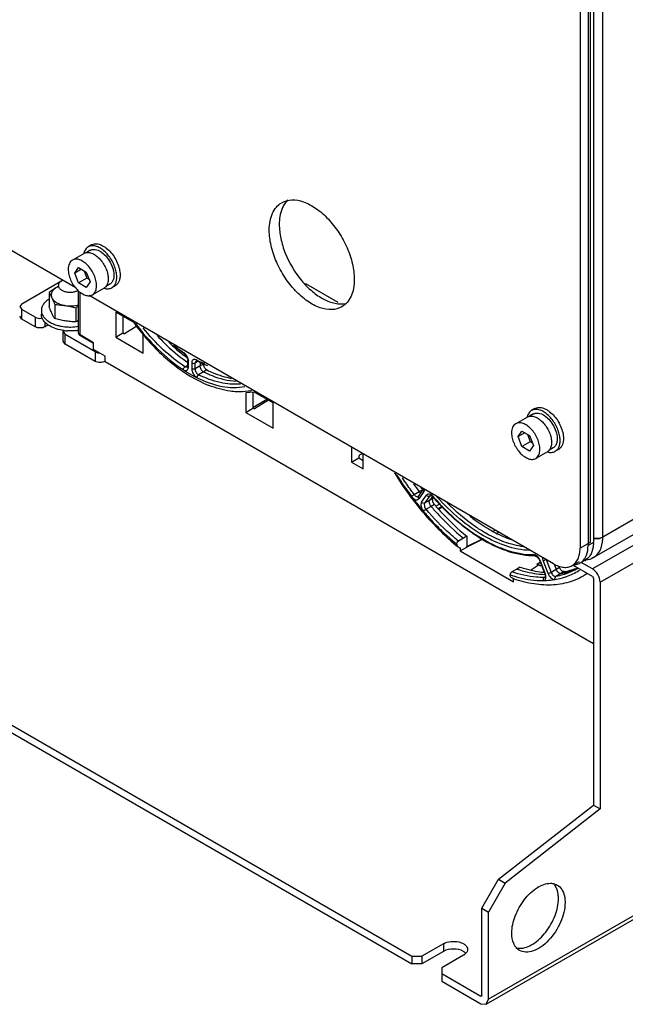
# Model space of a CAD drawing. Header units: millimetres. Extents: x 89 to 688, y 252 to 831.
# Tile 2 of 7: x 192 to 321, y 252 to 461. Entities that reach past the tile are written whole.
import ezdxf

# ---------------------------------------------------------------- set-up
doc = ezdxf.new("R2010")
doc.units = ezdxf.units.MM
doc.header["$LTSCALE"] = 70.470903
doc.layers.get('0').update_dxf_attribs({"linetype": 'CONTINUOUS'})

msp = doc.modelspace()

# ---------------------------------------------------------------- linework, layer by layer
at = {"color": 7, "linetype": 'Continuous'}
for p, q in [((656.56, 548.11), (315.87, 351.42)), ((656.56, 544.9), (313.91, 347.07)), ((656.56, 542.64), (313.68, 344.68)), ((315.31, 341.86), (656.56, 538.88)), ((313.89, 492.92), (313.89, 350.27)), ((315.87, 351.42), (315.87, 494.06)), ((311.07, 491.28), (311.07, 349.05)), ((312.76, 492.26), (312.76, 349.62)), ((313.19, 492.51), (313.19, 350.27)), ((291.14, 252.34), (687.12, 480.96)), ((687.6, 482.01), (291.62, 253.4)), ((204.09, 404.28), (114.49, 456.01)), ((205.84, 411.6), (203.37, 410.17)), ((207.17, 412.25), (206.3, 411.75)), ((207.45, 413.39), (206.74, 412.98)), ((203.86, 407.43), (204.68, 408.59)), ((205.28, 408.25), (203.86, 407.43)), ((204.68, 405.33), (203.86, 407.43)), ((204.68, 408.59), (206.31, 407.65)), ((205.83, 407.93), (206.45, 406.35)), ((206.31, 407.65), (207.13, 405.55)), ((192.62, 400.93), (201.25, 405.92)), ((206.45, 406.35), (204.68, 405.33)), ((206.31, 404.38), (204.68, 405.33)), ((207.13, 405.55), (206.31, 404.38)), ((206.92, 406.07), (206.45, 406.35)), ((252.83, 405.2), (259.7, 401.24)), ((198.42, 403.33), (198.42, 400.33)), ((204.69, 394.71), (204.69, 403.63)), ((204.98, 394.31), (204.98, 403.41)), ((210.09, 404.24), (207.62, 402.81)), ((211.32, 405.06), (210.45, 404.56)), ((212.45, 404.73), (211.74, 404.32)), ((192.62, 400.93), (192.19, 400.32)), ((305.41, 345.78), (206.9, 402.66)), ((192.19, 400.32), (192.62, 399.71)), ((195.45, 398.08), (192.62, 399.71)), ((192.62, 397.67), (192.62, 399.71)), ((196.78, 399.51), (196.78, 398.69)), ((199.61, 400.75), (199.61, 397.76)), ((204.07, 400.06), (204.07, 397.07)), ((216.54, 396.85), (212.57, 399.14)), ((212.57, 399.14), (212.57, 393.8)), ((192.62, 397.67), (192.19, 398.28)), ((195.45, 396.04), (192.62, 397.67)), ((195.45, 398.08), (195.45, 396.04)), ((197.57, 396.04), (197.57, 397.02)), ((214.05, 398.29), (214.05, 394.72)), ((198.23, 396.42), (197.57, 396.04)), ((201.38, 395.02), (201.82, 394.4)), ((201.38, 392.97), (201.38, 395.02)), ((204.98, 394.31), (204.69, 394.71)), ((212.57, 393.8), (214.05, 394.72)), ((214.05, 394.72), (214.4, 394.52)), ((217.07, 396.19), (214.4, 394.52)), ((201.82, 392.36), (201.38, 392.97)), ((208.18, 390.73), (201.82, 394.4)), ((201.82, 392.36), (201.82, 394.4)), ((207.83, 392.66), (204.98, 394.31)), ((205.08, 394.08), (204.98, 394.31)), ((207.83, 392.5), (205.08, 394.08)), ((207.83, 391.23), (207.83, 392.66)), ((212.57, 393.8), (218.35, 390.46)), ((218.35, 390.46), (218.35, 394.6)), ((208.18, 388.69), (201.82, 392.36)), ((210.3, 389.8), (207.83, 391.23)), ((208.18, 390.73), (208.18, 388.69)), ((227.01, 390.54), (227.08, 390.33)), ((210.3, 388.69), (210.3, 389.8)), ((210.3, 388.69), (313.89, 328.88)), ((227.08, 390.33), (227.09, 390.33)), ((227.84, 388.96), (227.99, 388.75)), ((227.84, 387.71), (227.84, 388.96)), ((227.99, 387.5), (227.99, 388.75)), ((229.59, 388.81), (229.38, 388.35)), ((230.01, 388.71), (229.38, 388.35)), ((229.59, 388.81), (229.59, 388.81)), ((229.79, 388.77), (229.66, 389.01)), ((229.79, 388.77), (229.79, 388.77)), ((230.45, 388.59), (230.45, 387.73)), ((227.23, 387.53), (227.84, 387.9)), ((227.23, 387.53), (227.77, 387.45)), ((227.77, 387.45), (227.78, 387.45)), ((227.78, 387.45), (227.78, 387.45)), ((227.78, 387.45), (227.78, 387.45)), ((227.84, 387.71), (227.99, 387.5)), ((228.68, 388.36), (228.68, 387.11)), ((229.38, 387.11), (229.38, 388.35)), ((230.45, 387.73), (229.38, 387.11)), ((231.21, 386.47), (230.14, 385.85)), ((231.16, 388.13), (230.45, 387.73)), ((231.91, 386.88), (231.21, 386.47)), ((241.96, 382.19), (240.14, 382.03)), ((241.63, 382.16), (241.63, 378.8)), ((245.94, 379.89), (241.96, 382.19)), ((240.14, 382.03), (240.14, 377.89)), ((241.63, 378.92), (244.62, 380.65)), ((244.98, 380.45), (241.98, 378.6)), ((240.14, 377.89), (241.63, 378.8)), ((241.63, 378.8), (241.98, 378.6)), ((245.94, 374.53), (245.94, 379.89)), ((301.49, 378.69), (300.79, 378.28)), ((240.14, 377.89), (245.94, 374.53)), ((299.89, 376.9), (297.41, 375.47)), ((301.21, 377.55), (300.35, 377.05)), ((297.91, 372.73), (298.72, 373.89)), ((298.72, 373.89), (300.36, 372.95)), ((299.32, 373.55), (297.91, 372.73)), ((298.72, 370.63), (297.91, 372.73)), ((299.88, 373.23), (300.49, 371.65)), ((300.36, 372.95), (301.17, 370.85)), ((262.58, 370.51), (262.58, 367.35)), ((300.49, 371.65), (298.72, 370.63)), ((300.36, 369.68), (298.72, 370.63)), ((301.17, 370.85), (300.36, 369.68)), ((300.97, 371.37), (300.49, 371.65)), ((305.36, 370.36), (304.5, 369.86)), ((306.49, 370.03), (305.79, 369.62)), ((262.58, 367.35), (264.11, 368.24)), ((264.11, 368.37), (264.11, 368.24)), ((264.11, 368.24), (265.08, 367.68)), ((264.9, 369.17), (264.49, 368.96)), ((265.08, 365.9), (265.08, 369.06)), ((304.14, 369.54), (301.66, 368.11)), ((262.58, 367.35), (265.08, 365.9)), ((276.78, 360.05), (277.86, 361.57)), ((276.95, 361.07), (277.66, 361.47)), ((277.88, 361.68), (277.86, 361.57)), ((104.94, 360.93), (275.36, 262.54)), ((104.94, 359.29), (275.36, 260.91)), ((275.89, 360.44), (276.95, 361.07)), ((277.91, 361.08), (276.84, 359.56)), ((277.44, 358.81), (278.51, 360.34)), ((279.16, 360.16), (278.09, 358.63)), ((279.17, 359.25), (278.09, 358.63)), ((279.28, 360.26), (279.16, 360.16)), ((279.34, 360.26), (279.16, 360.16)), ((279.73, 360.04), (279.17, 359.25)), ((279.87, 359.66), (279.17, 359.25)), ((279.28, 360.27), (279.28, 360.26)), ((279.87, 359.66), (279.97, 359.8)), ((279.88, 359.89), (279.9, 360.01)), ((279.9, 360.01), (279.95, 359.97)), ((279.9, 360.01), (279.95, 359.96)), ((279.46, 357.94), (278.38, 357.33)), ((280.16, 358.35), (279.46, 357.94)), ((281.37, 358.49), (280.47, 358.01)), ((281.9, 357.98), (280.99, 357.43)), ((281.05, 357.36), (281.97, 357.91)), ((292.6, 352.66), (293.05, 352.92)), ((286.31, 351.2), (285.24, 350.58)), ((287.02, 351.6), (286.31, 351.2)), ((287.02, 351.6), (287.02, 349.45)), ((287.02, 349.45), (290.53, 351.12)), ((290.6, 351.08), (287.02, 349.31)), ((293.86, 352.45), (293.47, 352.23)), ((285.6, 348.49), (287.02, 349.31)), ((285.6, 349.13), (285.6, 348.49)), ((287.02, 349.31), (287.02, 349.45)), ((313.19, 350.27), (311.07, 349.05)), ((313.89, 350.27), (312.76, 349.62)), ((285.6, 348.49), (296.94, 341.94)), ((303.88, 346.67), (304.94, 343.94)), ((297.64, 344.66), (296.58, 344.03)), ((298.34, 345.06), (297.64, 344.66)), ((300.57, 344.43), (302.21, 345.54)), ((301.87, 345.68), (302.62, 346.14)), ((302.19, 345.5), (301.87, 345.68)), ((302.58, 345.33), (302.21, 345.54)), ((302.5, 346.45), (302.61, 346.42)), ((303.57, 343.68), (302.5, 346.45)), ((302.58, 345.33), (302.87, 345.48)), ((302.61, 346.42), (303.68, 343.66)), ((304.28, 343.71), (303.21, 346.48)), ((306, 344.57), (304.94, 343.94)), ((305.55, 345.75), (306, 344.57)), ((306.71, 344.97), (306, 344.57)), ((309.41, 345.39), (310.93, 346.26)), ((313.68, 343.05), (309.52, 345.45)), ((311.11, 345.96), (312.24, 346.61)), ((313.68, 344.68), (311.29, 346.06)), ((296.94, 341.94), (296.94, 342.58)), ((303.44, 342.87), (303.89, 343.14)), ((303.44, 342.87), (303.62, 342.92)), ((303.56, 343.54), (303.61, 343.54)), ((303.57, 343.68), (303.68, 343.66)), ((303.57, 343.51), (303.62, 343.51)), ((303.62, 342.92), (303.62, 342.92)), ((307, 343.72), (305.93, 343.09)), ((307.7, 344.12), (307, 343.72)), ((313.89, 342.68), (313.89, 294.59)), ((315.31, 341.86), (315.31, 293.77)), ((293.74, 278.85), (313.89, 294.59)), ((313.89, 294.59), (315.31, 293.77)), ((315.31, 293.77), (295.16, 278.03)), ((290.21, 272.73), (293.74, 278.85)), ((295.16, 278.03), (291.62, 271.91)), ((293.74, 278.85), (295.16, 278.03)), ((290.21, 272.73), (291.62, 271.91)), ((290.21, 254.21), (290.21, 272.73)), ((291.62, 253.4), (291.62, 271.91)), ((282.07, 265.19), (277.48, 262.54)), ((282.07, 263.56), (277.48, 260.91)), ((282.07, 265.19), (282.07, 263.56)), ((275.36, 262.54), (277.48, 262.54)), ((275.36, 262.54), (275.36, 260.91)), ((277.48, 262.54), (277.48, 260.91)), ((286.32, 262.74), (281.72, 260.09)), ((277.48, 260.91), (275.36, 260.91)), ((281.72, 260.09), (281.72, 258.87)), ((281.72, 258.87), (289.99, 254.09)), ((281.72, 258.87), (281.72, 257.23)), ((281.72, 257.23), (289.99, 252.46)), ((290.21, 254.21), (289.99, 254.09)), ((291.14, 252.34), (291.62, 253.4)), ((289.99, 252.46), (291.14, 252.34))]:
    msp.add_line(p, q, dxfattribs=at)
for points in [[(227.09, 390.33), (227.51, 389.89), (227.81, 389.23), (227.84, 388.96)], [(229.59, 388.81), (229.61, 388.82), (229.69, 388.8), (229.79, 388.77)], [(227.84, 387.71), (227.83, 387.55), (227.79, 387.47), (227.78, 387.45)], [(279.28, 360.26), (279.33, 360.27), (279.66, 360.1), (279.88, 359.89)], [(301.57, 347.41), (301.85, 347.3), (302.32, 346.8), (302.5, 346.45)], [(303.57, 343.68), (303.66, 343.39), (303.65, 342.96), (303.62, 342.92)]]:
    msp.add_lwpolyline(points, dxfattribs=at)
for centre, radius, start, end in [((208.93, 410.85), 3.21, 166.0826, 167.4281), ((207.02, 408.22), 4.42, 54.3093, 57.0857), ((202.37, 403.64), 2.53, 116.104, 119.939), ((206.97, 392.43), 13.83, 118.4438, 120.0036), ((257.5, 426.84), 50.85, 215.8019, 216.238), ((202.61, 404.91), 8.9, 254.6785, 257.1973), ((202.85, 405.32), 10.15, 262.7082, 263.8373), ((202.87, 405.54), 10.37, 263.844, 266.6322), ((202.94, 405.1), 9.93, 275.6627, 280.2593), ((247.8, 416.84), 33.96, 232.1689, 233.4012), ((245.61, 414.39), 31.43, 235.0998, 235.5701), ((229.14, 387.95), 1.18, 63.8473, 67.3772), ((238.77, 407.58), 20.69, 243.8724, 244.4523), ((226.67, 387.5), 1.32, 354.5898, 359.978), ((237.95, 405.06), 18.22, 248.3927, 251.068), ((237.68, 405.05), 17.93, 249.2042, 249.4293), ((302.97, 376.15), 3.21, 166.0826, 167.4281), ((301.06, 373.52), 4.42, 54.3093, 57.0857), ((329.08, 400.33), 65.26, 215.1704, 216.9827), ((329.31, 400.39), 64.68, 216.4559, 216.9944), ((278.93, 362.43), 1.6, 216.9882, 220.5153), ((319.73, 394.27), 52.63, 220.7827, 220.955), ((319.33, 394.02), 52.07, 220.8575, 221.0318), ((321.41, 393.8), 57.1, 220.3144, 222.6045), ((307.31, 351.41), 8.57, 357.4439, 0.0143), ((306.59, 350.27), 7.3, 358.4021, 0.0055), ((309.26, 348.72), 3.35, 324.8774, 330.1744), ((300.34, 345.54), 2.43, 21.211, 22.9682), ((305.51, 357.4), 13.46, 288.1781, 291.1174), ((304.9, 356.73), 13.17, 291.6185, 295.127), ((309.64, 348.83), 3.25, 273.4219, 275.1593), ((304.09, 355.66), 12.66, 300.635, 301.0393), ((311.62, 351.26), 4.8, 275.6435, 277.8944), ((304.54, 357.93), 14.42, 279.8077, 283.0461), ((303.84, 355.3), 12.99, 289.6522, 302.3614), ((303.78, 355.37), 13.08, 302.3701, 303.2135), ((303.15, 275.82), 3.12, 34.5976, 39.9631), ((285.01, 261.29), 2.62, 55.5564, 59.8469), ((285.01, 265.01), 2.61, 299.9576, 304.5589)]:
    msp.add_arc(centre, radius, start, end, dxfattribs=at)
msp.add_ellipse((264.5, 368.56), major_axis=(0.286, 0.412), ratio=0.625238, start_param=0.872236, end_param=2.408126, dxfattribs=at)
for points, knots in [([(245.13, 416.51), (245.13, 417.16), (245.23, 418.39), (245.72, 420.07), (246.56, 421.44), (247.35, 422.11), (247.77, 422.35)], [0, 0, 0, 0, 0.289746, 0.549078, 0.782221, 1, 1, 1, 1]), ([(248.3, 422), (248.12, 421.72), (247.46, 420.39), (247.25, 418.88), (247.25, 417.74)], [0, 0, 0, 0, 0.2259, 1, 1, 1, 1]), ([(247.77, 422.35), (248.41, 422.72), (250.01, 423.13), (252.58, 422.61), (255.21, 421.17), (257.73, 418.94), (259.96, 416.09), (261.72, 412.85), (262.85, 409.48), (263.16, 407.19), (263.16, 406.1)], [0, 0, 0, 0, 0.086933, 0.186403, 0.303791, 0.437604, 0.582105, 0.729424, 0.871166, 1, 1, 1, 1]), ([(249.04, 422.93), (248.97, 422.86), (248.69, 422.58), (248.46, 422.26), (248.3, 422)], [0, 0, 0, 0, 0.24491, 1, 1, 1, 1]), ([(247.25, 417.74), (247.25, 416.74), (247.5, 414.65), (248.81, 410.49), (251.12, 406.6), (254.15, 403.5), (256.55, 401.84), (258.95, 400.91), (260.57, 400.85), (261.28, 400.99)], [0, 0, 0, 0, 0.124754, 0.261508, 0.545845, 0.680774, 0.802804, 0.908851, 1, 1, 1, 1]), ([(260.52, 400.26), (259.88, 399.9), (258.28, 399.49), (255.71, 400), (253.07, 401.44), (250.55, 403.67), (248.32, 406.52), (246.57, 409.77), (245.43, 413.13), (245.13, 415.42), (245.13, 416.51)], [0, 0, 0, 0, 0.086933, 0.186403, 0.303791, 0.437604, 0.582105, 0.729424, 0.871166, 1, 1, 1, 1]), ([(207.45, 413.39), (207.57, 413.46), (207.84, 413.57), (208.29, 413.64), (208.77, 413.61), (209.28, 413.47), (209.79, 413.24), (210.51, 412.81), (211.36, 412.05), (212.23, 410.94), (212.92, 409.66), (213.36, 408.35), (213.48, 407.45), (213.48, 407.02)], [0, 0, 0, 0, 0.04285, 0.087468, 0.13529, 0.187242, 0.243734, 0.30474, 0.438375, 0.582682, 0.729798, 0.871352, 1, 1, 1, 1]), ([(206.74, 412.98), (206.63, 412.92), (206.41, 412.76), (206.15, 412.44), (205.94, 412.06), (205.85, 411.77), (205.81, 411.62)], [0, 0, 0, 0, 0.231589, 0.471271, 0.725845, 1, 1, 1, 1]), ([(205.84, 411.6), (205.88, 411.62), (206.02, 411.69), (206.17, 411.74), (206.29, 411.77)], [0, 0, 0, 0, 0.247578, 1, 1, 1, 1]), ([(206.29, 411.77), (206.41, 411.79), (206.65, 411.81), (207.03, 411.77), (207.43, 411.65), (207.98, 411.41), (208.67, 410.93), (209.42, 410.17), (210.06, 409.25), (210.57, 408.24), (210.89, 407.21), (210.97, 406.51), (210.97, 406.18)], [0, 0, 0, 0, 0.044142, 0.091381, 0.142395, 0.197476, 0.319279, 0.453992, 0.596078, 0.738821, 0.87541, 1, 1, 1, 1]), ([(212.6, 407.97), (212.51, 408.37), (212.24, 409.16), (211.67, 410.28), (210.95, 411.29), (210.12, 412.15), (209.23, 412.78), (208.46, 413.11), (207.87, 413.22), (207.46, 413.22), (207.08, 413.15), (206.85, 413.04), (206.74, 412.98)], [0, 0, 0, 0, 0.142396, 0.290127, 0.436877, 0.576461, 0.703715, 0.815533, 0.865741, 0.912612, 0.956981, 1, 1, 1, 1]), ([(207.17, 412.25), (207.24, 412.29), (207.4, 412.36), (207.74, 412.45), (208.23, 412.44), (208.83, 412.27), (209.22, 412.06), (209.42, 411.93)], [0, 0, 0, 0, 0.10642, 0.215157, 0.446808, 0.707123, 1, 1, 1, 1]), ([(209.6, 411.81), (209.97, 411.54), (210.67, 410.87), (211.48, 409.66), (211.94, 408.53), (212.14, 407.61), (212.18, 407.17), (212.18, 406.96)], [0, 0, 0, 0, 0.244195, 0.506831, 0.765663, 0.887037, 1, 1, 1, 1]), ([(203.37, 410.17), (203.23, 410.09), (202.97, 409.87), (202.69, 409.41), (202.52, 408.85), (202.49, 408.44), (202.49, 408.22)], [0, 0, 0, 0, 0.217772, 0.450952, 0.710189, 1, 1, 1, 1]), ([(208.5, 404.75), (208.5, 405.12), (208.4, 405.88), (208.02, 407), (207.43, 408.08), (206.69, 409.03), (205.85, 409.78), (205.09, 410.19), (204.5, 410.35), (204.09, 410.38), (203.7, 410.33), (203.47, 410.23), (203.37, 410.17)], [0, 0, 0, 0, 0.128681, 0.270272, 0.417429, 0.561777, 0.695447, 0.812712, 0.864676, 0.91251, 0.95714, 1, 1, 1, 1]), ([(202.49, 408.22), (202.49, 407.86), (202.59, 407.1), (202.97, 405.98), (203.55, 404.89), (204.3, 403.94), (205.14, 403.2), (205.9, 402.78), (206.49, 402.63), (206.9, 402.6), (207.28, 402.65), (207.51, 402.75), (207.62, 402.81)], [0, 0, 0, 0, 0.128681, 0.270272, 0.417429, 0.561777, 0.695447, 0.812712, 0.864676, 0.91251, 0.95714, 1, 1, 1, 1]), ([(212.78, 406.61), (212.78, 406.72), (212.76, 407.18), (212.69, 407.63), (212.6, 407.97)], [0, 0, 0, 0, 0.237718, 1, 1, 1, 1]), ([(201.11, 405.83), (201, 405.77), (200.8, 405.63), (200.56, 405.38), (200.41, 405.11), (200.38, 404.91), (200.38, 404.81)], [0, 0, 0, 0, 0.28981, 0.549046, 0.782227, 1, 1, 1, 1]), ([(210.97, 406.18), (210.97, 406.02), (210.95, 405.7), (210.86, 405.25), (210.7, 404.86), (210.55, 404.64), (210.46, 404.54)], [0, 0, 0, 0, 0.281598, 0.540891, 0.779119, 1, 1, 1, 1]), ([(212.03, 405.99), (211.96, 405.79), (211.83, 405.51), (211.55, 405.22), (211.4, 405.11), (211.32, 405.06)], [0, 0, 0, 0, 0.52205, 0.76417, 1, 1, 1, 1]), ([(211.74, 404.32), (211.91, 404.42), (212.22, 404.68), (212.54, 405.21), (212.74, 405.88), (212.78, 406.36), (212.78, 406.61)], [0, 0, 0, 0, 0.217773, 0.450952, 0.710189, 1, 1, 1, 1]), ([(212.18, 406.96), (212.18, 406.87), (212.17, 406.54), (212.11, 406.22), (212.03, 405.99)], [0, 0, 0, 0, 0.266941, 1, 1, 1, 1]), ([(213.48, 407.02), (213.48, 406.77), (213.45, 406.28), (213.25, 405.62), (212.92, 405.09), (212.61, 404.83), (212.45, 404.73)], [0, 0, 0, 0, 0.289807, 0.549044, 0.782225, 1, 1, 1, 1]), ([(263.16, 406.1), (263.16, 405.46), (263.06, 404.23), (262.56, 402.54), (261.73, 401.17), (260.94, 400.51), (260.52, 400.26)], [0, 0, 0, 0, 0.289746, 0.549078, 0.782221, 1, 1, 1, 1]), ([(200.05, 404.4), (199.91, 404.33), (199.35, 403.99), (198.81, 403.62), (198.42, 403.33)], [0, 0, 0, 0, 0.24394, 1, 1, 1, 1]), ([(198.42, 403.33), (198.52, 403.15), (198.73, 402.77), (198.92, 402.38), (199.01, 402.17)], [0, 0, 0, 0, 0.476971, 1, 1, 1, 1]), ([(200.05, 404.4), (199.82, 404.27), (199.5, 404.04), (199.18, 403.67), (199.01, 403.38), (198.9, 403.08), (198.87, 402.77), (198.9, 402.46), (198.97, 402.27), (199.01, 402.17)], [0, 0, 0, 0, 0.292781, 0.42391, 0.546036, 0.661367, 0.773015, 0.884674, 1, 1, 1, 1]), ([(200.37, 404.57), (200.34, 404.56), (200.23, 404.51), (200.13, 404.45), (200.05, 404.4)], [0, 0, 0, 0, 0.254892, 1, 1, 1, 1]), ([(200.38, 404.81), (200.38, 404.74), (200.4, 404.6), (200.48, 404.39), (200.61, 404.2), (200.85, 403.95), (201.27, 403.68), (201.88, 403.47), (202.56, 403.36), (203.27, 403.37), (203.94, 403.49), (204.36, 403.64), (204.55, 403.74)], [0, 0, 0, 0, 0.042826, 0.087347, 0.134953, 0.186557, 0.302796, 0.435333, 0.578903, 0.726099, 0.868882, 1, 1, 1, 1]), ([(207.62, 402.81), (207.76, 402.89), (208.02, 403.11), (208.3, 403.57), (208.47, 404.13), (208.5, 404.54), (208.5, 404.75)], [0, 0, 0, 0, 0.217772, 0.450952, 0.710189, 1, 1, 1, 1]), ([(210.46, 404.54), (210.44, 404.51), (210.33, 404.39), (210.2, 404.3), (210.09, 404.24)], [0, 0, 0, 0, 0.254367, 1, 1, 1, 1]), ([(210.1, 404.2), (210.25, 404.15), (210.54, 404.09), (210.98, 404.08), (211.38, 404.15), (211.63, 404.26), (211.74, 404.32)], [0, 0, 0, 0, 0.274168, 0.528734, 0.768416, 1, 1, 1, 1]), ([(198.41, 401.9), (198.16, 401.75), (197.72, 401.42), (197.19, 400.83), (196.91, 400.28), (196.8, 399.84), (196.78, 399.62), (196.78, 399.51)], [0, 0, 0, 0, 0.28745, 0.545749, 0.779641, 0.890758, 1, 1, 1, 1]), ([(199.01, 402.17), (199.06, 402.06), (199.28, 401.59), (199.47, 401.12), (199.61, 400.75)], [0, 0, 0, 0, 0.236004, 1, 1, 1, 1]), ([(199.01, 402.17), (199.11, 401.97), (199.33, 401.67), (199.71, 401.35), (199.93, 401.21), (200.05, 401.14)], [0, 0, 0, 0, 0.46233, 0.721431, 1, 1, 1, 1]), ([(200.05, 401.14), (200.31, 400.99), (200.9, 400.74), (201.52, 400.59), (201.84, 400.54)], [0, 0, 0, 0, 0.477386, 1, 1, 1, 1]), ([(196.78, 399.51), (196.78, 399.39), (196.8, 399.16), (196.92, 398.69), (197.23, 398.11), (197.81, 397.5), (198.3, 397.17), (198.56, 397.02)], [0, 0, 0, 0, 0.108162, 0.218363, 0.451364, 0.710411, 1, 1, 1, 1]), ([(199.01, 398.91), (198.96, 399.02), (198.75, 399.49), (198.56, 399.96), (198.42, 400.33)], [0, 0, 0, 0, 0.236004, 1, 1, 1, 1]), ([(199.61, 397.76), (199.51, 397.93), (199.3, 398.31), (199.11, 398.7), (199.01, 398.91)], [0, 0, 0, 0, 0.476971, 1, 1, 1, 1]), ([(199.61, 400.75), (199.98, 400.74), (200.73, 400.69), (201.47, 400.6), (201.84, 400.54)], [0, 0, 0, 0, 0.497474, 1, 1, 1, 1]), ([(201.84, 400.54), (202.32, 400.47), (203.29, 400.42), (204.25, 400.58), (204.71, 400.72)], [0, 0, 0, 0, 0.506554, 1, 1, 1, 1]), ([(201.84, 400.54), (202.22, 400.48), (202.97, 400.34), (203.7, 400.16), (204.07, 400.06)], [0, 0, 0, 0, 0.498247, 1, 1, 1, 1]), ([(204.07, 400.06), (204.12, 400.1), (204.33, 400.25), (204.53, 400.39), (204.69, 400.5)], [0, 0, 0, 0, 0.251709, 1, 1, 1, 1]), ([(195.45, 398.08), (195.56, 398.02), (196.05, 397.81), (196.61, 397.79), (197.01, 397.87)], [0, 0, 0, 0, 0.230016, 1, 1, 1, 1]), ([(198.56, 396.2), (198.3, 396.35), (197.81, 396.69), (197.23, 397.3), (196.92, 397.87), (196.8, 398.34), (196.78, 398.57), (196.78, 398.69)], [0, 0, 0, 0, 0.289588, 0.548635, 0.781636, 0.891838, 1, 1, 1, 1]), ([(198.56, 397.02), (198.82, 396.87), (199.37, 396.6), (199.96, 396.41), (200.26, 396.32)], [0, 0, 0, 0, 0.482789, 1, 1, 1, 1]), ([(201.84, 397.28), (201.47, 397.33), (200.72, 397.47), (199.98, 397.66), (199.61, 397.76)], [0, 0, 0, 0, 0.498247, 1, 1, 1, 1]), ([(204.07, 397.07), (203.7, 397.08), (202.96, 397.13), (202.21, 397.22), (201.84, 397.28)], [0, 0, 0, 0, 0.497474, 1, 1, 1, 1]), ([(204.69, 397.34), (204.64, 397.32), (204.43, 397.22), (204.23, 397.13), (204.07, 397.07)], [0, 0, 0, 0, 0.252249, 1, 1, 1, 1]), ([(216.49, 396.78), (216.63, 396.58), (217.21, 395.8), (217.82, 395.03), (218.28, 394.47)], [0, 0, 0, 0, 0.251271, 1, 1, 1, 1]), ([(216.7, 396.82), (218.16, 394.84), (221.27, 391.23), (224.95, 388.18), (226.85, 386.94)], [0, 0, 0, 0, 0.519874, 1, 1, 1, 1]), ([(197.57, 396.04), (197.26, 395.85), (196.51, 395.71), (195.77, 395.85), (195.45, 396.04)], [0, 0, 0, 0, 0.499999, 1, 1, 1, 1]), ([(201.56, 395.25), (201.01, 395.32), (199.98, 395.54), (199, 395.95), (198.56, 396.2)], [0, 0, 0, 0, 0.523504, 1, 1, 1, 1]), ([(200.64, 396.23), (200.79, 396.2), (201.39, 396.07), (202.01, 396.01), (202.47, 395.99)], [0, 0, 0, 0, 0.245393, 1, 1, 1, 1]), ([(203.92, 395.22), (203.78, 395.21), (203.23, 395.16), (202.67, 395.16), (202.26, 395.19)], [0, 0, 0, 0, 0.249119, 1, 1, 1, 1]), ([(202.47, 395.99), (202.66, 395.98), (203.41, 395.98), (204.16, 396.05), (204.7, 396.15)], [0, 0, 0, 0, 0.252224, 1, 1, 1, 1]), ([(205.08, 394.08), (204.97, 394.14), (204.77, 394.32), (204.69, 394.58), (204.69, 394.71)], [0, 0, 0, 0, 0.500086, 1, 1, 1, 1]), ([(227.23, 387.53), (225.6, 388.61), (222.43, 391.16), (219.68, 394.16), (218.37, 395.8)], [0, 0, 0, 0, 0.481664, 1, 1, 1, 1]), ([(218.28, 394.47), (220.27, 392.07), (224.51, 387.82), (229.68, 384.67), (232.33, 383.61)], [0, 0, 0, 0, 0.522453, 1, 1, 1, 1]), ([(221.36, 394.18), (221.85, 393.64), (223.78, 391.62), (225.93, 389.8), (227.62, 388.61)], [0, 0, 0, 0, 0.260036, 1, 1, 1, 1]), ([(223.83, 392.76), (224.08, 392.51), (225.09, 391.55), (226.15, 390.65), (226.97, 390.02)], [0, 0, 0, 0, 0.255147, 1, 1, 1, 1]), ([(208.18, 390.73), (208.24, 390.69), (208.52, 390.56), (208.82, 390.5), (209.06, 390.48)], [0, 0, 0, 0, 0.229756, 1, 1, 1, 1]), ([(227.08, 390.33), (226.89, 390.46), (226.1, 391), (225.34, 391.57), (224.79, 392.03)], [0, 0, 0, 0, 0.244866, 1, 1, 1, 1]), ([(225.29, 391.78), (225.43, 391.67), (225.99, 391.24), (226.57, 390.83), (227.01, 390.54)], [0, 0, 0, 0, 0.254101, 1, 1, 1, 1]), ([(210.3, 388.69), (209.99, 388.51), (209.24, 388.36), (208.5, 388.51), (208.18, 388.69)], [0, 0, 0, 0, 0.499999, 1, 1, 1, 1]), ([(227.97, 388.96), (227.94, 389.24), (227.74, 389.79), (227.38, 390.25), (227.16, 390.43)], [0, 0, 0, 0, 0.497333, 1, 1, 1, 1]), ([(229.59, 389.04), (229.48, 389.09), (229.25, 389.15), (228.78, 388.99), (228.68, 388.59), (228.68, 388.36)], [0, 0, 0, 0, 0.265059, 0.490892, 1, 1, 1, 1]), ([(231.25, 388.12), (231.13, 388.17), (230.63, 388.37), (230.15, 388.59), (229.79, 388.77)], [0, 0, 0, 0, 0.246259, 1, 1, 1, 1]), ([(229.85, 388.92), (229.97, 388.86), (230.45, 388.64), (230.94, 388.43), (231.31, 388.29)], [0, 0, 0, 0, 0.254226, 1, 1, 1, 1]), ([(227.23, 387.53), (227.12, 387.47), (226.96, 387.29), (226.86, 387.06), (226.85, 386.94)], [0, 0, 0, 0, 0.504536, 1, 1, 1, 1]), ([(227, 386.86), (227.11, 386.8), (227.33, 386.72), (227.68, 386.78), (227.92, 387.03), (227.97, 387.26), (227.98, 387.38)], [0, 0, 0, 0, 0.274928, 0.504617, 0.731309, 1, 1, 1, 1]), ([(227, 386.86), (227.22, 386.71), (228.09, 386.16), (228.99, 385.66), (229.67, 385.31)], [0, 0, 0, 0, 0.256019, 1, 1, 1, 1]), ([(228.68, 388.36), (228.78, 388.3), (229.03, 388.25), (229.28, 388.3), (229.38, 388.35)], [0, 0, 0, 0, 0.499434, 1, 1, 1, 1]), ([(228.68, 387.11), (228.68, 386.76), (228.91, 386.06), (229.38, 385.51), (229.67, 385.31)], [0, 0, 0, 0, 0.495974, 1, 1, 1, 1]), ([(229.38, 387.11), (229.28, 387.05), (229.03, 387), (228.78, 387.05), (228.68, 387.11)], [0, 0, 0, 0, 0.500575, 1, 1, 1, 1]), ([(229.38, 387.11), (229.38, 386.85), (229.56, 386.36), (229.92, 385.96), (230.14, 385.85)], [0, 0, 0, 0, 0.504774, 1, 1, 1, 1]), ([(231.21, 386.47), (230.99, 386.58), (230.63, 386.97), (230.45, 387.47), (230.45, 387.73)], [0, 0, 0, 0, 0.495175, 1, 1, 1, 1]), ([(231.91, 386.88), (231.69, 386.99), (231.33, 387.38), (231.16, 387.88), (231.16, 388.13)], [0, 0, 0, 0, 0.495145, 1, 1, 1, 1]), ([(231.21, 386.47), (231.79, 386.19), (233.99, 385.2), (236.38, 384.59), (238.14, 384.49)], [0, 0, 0, 0, 0.269581, 1, 1, 1, 1]), ([(231.91, 386.88), (232.34, 386.66), (234, 385.9), (235.76, 385.35), (237.08, 385.1)], [0, 0, 0, 0, 0.264031, 1, 1, 1, 1]), ([(229.81, 385.23), (229.81, 385.29), (229.84, 385.53), (229.98, 385.76), (230.14, 385.85)], [0, 0, 0, 0, 0.23571, 1, 1, 1, 1]), ([(229.81, 385.23), (231.49, 384.39), (234.8, 383.16), (238.38, 383.07), (239.97, 383.38)], [0, 0, 0, 0, 0.536622, 1, 1, 1, 1]), ([(239, 383.89), (237.58, 383.76), (234.48, 384.04), (231.6, 385.13), (230.14, 385.85)], [0, 0, 0, 0, 0.467688, 1, 1, 1, 1]), ([(238.28, 382.24), (237.8, 382.26), (235.76, 382.45), (233.77, 383.02), (232.33, 383.61)], [0, 0, 0, 0, 0.235489, 1, 1, 1, 1]), ([(241.39, 382.49), (241.14, 382.43), (240.11, 382.25), (239.07, 382.21), (238.28, 382.24)], [0, 0, 0, 0, 0.243677, 1, 1, 1, 1]), ([(300.79, 378.28), (300.67, 378.22), (300.46, 378.06), (300.19, 377.74), (299.99, 377.36), (299.89, 377.07), (299.86, 376.92)], [0, 0, 0, 0, 0.231589, 0.471271, 0.725845, 1, 1, 1, 1]), ([(306.65, 373.27), (306.55, 373.67), (306.29, 374.46), (305.72, 375.58), (304.99, 376.59), (304.16, 377.45), (303.28, 378.08), (302.51, 378.41), (301.91, 378.52), (301.51, 378.52), (301.13, 378.45), (300.89, 378.34), (300.79, 378.28)], [0, 0, 0, 0, 0.142396, 0.290127, 0.436877, 0.576461, 0.703715, 0.815533, 0.865741, 0.912612, 0.956981, 1, 1, 1, 1]), ([(301.49, 378.69), (301.62, 378.76), (301.89, 378.87), (302.34, 378.94), (302.82, 378.91), (303.32, 378.77), (303.84, 378.54), (304.55, 378.11), (305.4, 377.35), (306.28, 376.24), (306.96, 374.96), (307.41, 373.65), (307.53, 372.75), (307.53, 372.32)], [0, 0, 0, 0, 0.04285, 0.087468, 0.13529, 0.187242, 0.243734, 0.30474, 0.438375, 0.582682, 0.729798, 0.871352, 1, 1, 1, 1]), ([(299.89, 376.9), (299.92, 376.92), (300.07, 376.99), (300.22, 377.04), (300.34, 377.07)], [0, 0, 0, 0, 0.247578, 1, 1, 1, 1]), ([(300.34, 377.07), (300.45, 377.09), (300.7, 377.11), (301.08, 377.07), (301.47, 376.95), (302.03, 376.71), (302.72, 376.23), (303.46, 375.47), (304.11, 374.55), (304.61, 373.54), (304.93, 372.51), (305.02, 371.81), (305.02, 371.48)], [0, 0, 0, 0, 0.044142, 0.091381, 0.142395, 0.197476, 0.319279, 0.453992, 0.596078, 0.738821, 0.87541, 1, 1, 1, 1]), ([(301.21, 377.55), (301.29, 377.59), (301.44, 377.66), (301.79, 377.75), (302.27, 377.74), (302.88, 377.57), (303.27, 377.36), (303.46, 377.23)], [0, 0, 0, 0, 0.10642, 0.215157, 0.446808, 0.707123, 1, 1, 1, 1]), ([(303.64, 377.11), (304.02, 376.84), (304.71, 376.17), (305.52, 374.96), (305.99, 373.83), (306.19, 372.91), (306.22, 372.47), (306.22, 372.26)], [0, 0, 0, 0, 0.244195, 0.506831, 0.765663, 0.887037, 1, 1, 1, 1]), ([(297.41, 375.47), (297.27, 375.39), (297.01, 375.17), (296.73, 374.71), (296.57, 374.15), (296.53, 373.74), (296.53, 373.52)], [0, 0, 0, 0, 0.217772, 0.450952, 0.710189, 1, 1, 1, 1]), ([(302.55, 370.05), (302.55, 370.42), (302.44, 371.18), (302.06, 372.3), (301.48, 373.38), (300.74, 374.33), (299.9, 375.08), (299.14, 375.49), (298.54, 375.65), (298.13, 375.68), (297.75, 375.63), (297.52, 375.53), (297.41, 375.47)], [0, 0, 0, 0, 0.128681, 0.270272, 0.417429, 0.561777, 0.695447, 0.812712, 0.864676, 0.91251, 0.95714, 1, 1, 1, 1]), ([(296.53, 373.52), (296.53, 373.16), (296.64, 372.4), (297.02, 371.28), (297.6, 370.19), (298.34, 369.24), (299.18, 368.5), (299.94, 368.08), (300.54, 367.93), (300.95, 367.9), (301.33, 367.95), (301.56, 368.05), (301.66, 368.11)], [0, 0, 0, 0, 0.128681, 0.270272, 0.417429, 0.561777, 0.695447, 0.812712, 0.864676, 0.91251, 0.95714, 1, 1, 1, 1]), ([(305.79, 369.62), (305.95, 369.72), (306.26, 369.98), (306.59, 370.51), (306.78, 371.18), (306.82, 371.66), (306.82, 371.91)], [0, 0, 0, 0, 0.217773, 0.450952, 0.710189, 1, 1, 1, 1]), ([(306.22, 372.26), (306.22, 372.17), (306.21, 371.84), (306.15, 371.52), (306.08, 371.29)], [0, 0, 0, 0, 0.266941, 1, 1, 1, 1]), ([(307.53, 372.32), (307.53, 372.07), (307.49, 371.58), (307.3, 370.92), (306.97, 370.39), (306.66, 370.13), (306.49, 370.03)], [0, 0, 0, 0, 0.289807, 0.549044, 0.782225, 1, 1, 1, 1]), ([(306.82, 371.91), (306.82, 372.02), (306.81, 372.48), (306.73, 372.93), (306.65, 373.27)], [0, 0, 0, 0, 0.237718, 1, 1, 1, 1]), ([(301.66, 368.11), (301.8, 368.19), (302.07, 368.41), (302.35, 368.87), (302.51, 369.43), (302.55, 369.84), (302.55, 370.05)], [0, 0, 0, 0, 0.217772, 0.450952, 0.710189, 1, 1, 1, 1]), ([(304.51, 369.84), (304.48, 369.81), (304.37, 369.69), (304.24, 369.6), (304.14, 369.54)], [0, 0, 0, 0, 0.254367, 1, 1, 1, 1]), ([(304.15, 369.5), (304.29, 369.45), (304.59, 369.39), (305.02, 369.38), (305.43, 369.45), (305.67, 369.56), (305.79, 369.62)], [0, 0, 0, 0, 0.274168, 0.528734, 0.768416, 1, 1, 1, 1]), ([(305.02, 371.48), (305.02, 371.32), (305, 371), (304.91, 370.55), (304.75, 370.16), (304.59, 369.94), (304.51, 369.84)], [0, 0, 0, 0, 0.281598, 0.540891, 0.779119, 1, 1, 1, 1]), ([(306.08, 371.29), (306.01, 371.09), (305.87, 370.81), (305.6, 370.52), (305.44, 370.41), (305.36, 370.36)], [0, 0, 0, 0, 0.52205, 0.76417, 1, 1, 1, 1]), ([(271.68, 365.03), (273.54, 362), (277.63, 356.38), (282.58, 351.48), (285.2, 349.35)], [0, 0, 0, 0, 0.512723, 1, 1, 1, 1]), ([(272.09, 364.72), (272.34, 364.31), (273.38, 362.71), (274.48, 361.14), (275.34, 360.01)], [0, 0, 0, 0, 0.25131, 1, 1, 1, 1]), ([(275.89, 360.44), (275.67, 360.73), (274.81, 361.89), (273.99, 363.08), (273.39, 363.99)], [0, 0, 0, 0, 0.248729, 1, 1, 1, 1]), ([(277.91, 361.08), (277.93, 361.11), (278.02, 361.26), (278.05, 361.44), (278.05, 361.58)], [0, 0, 0, 0, 0.225555, 1, 1, 1, 1]), ([(275.89, 360.44), (275.78, 360.38), (275.59, 360.24), (275.41, 360.09), (275.34, 360.01)], [0, 0, 0, 0, 0.531822, 1, 1, 1, 1]), ([(275.47, 359.85), (275.58, 359.73), (275.81, 359.52), (276.2, 359.32), (276.59, 359.32), (276.78, 359.47), (276.84, 359.56)], [0, 0, 0, 0, 0.315813, 0.582247, 0.79871, 1, 1, 1, 1]), ([(275.47, 359.85), (275.65, 359.61), (276.39, 358.65), (277.16, 357.7), (277.75, 357.01)], [0, 0, 0, 0, 0.251511, 1, 1, 1, 1]), ([(275.89, 360.44), (275.95, 360.35), (276.09, 360.2), (276.33, 360.04), (276.56, 359.97), (276.72, 360), (276.77, 360.04)], [0, 0, 0, 0, 0.308563, 0.581285, 0.807289, 1, 1, 1, 1]), ([(276.78, 360.05), (276.74, 359.98), (276.7, 359.79), (276.78, 359.63), (276.84, 359.56)], [0, 0, 0, 0, 0.479619, 1, 1, 1, 1]), ([(276.95, 361.07), (276.97, 361.03), (277.08, 360.91), (277.2, 360.8), (277.31, 360.73)], [0, 0, 0, 0, 0.264008, 1, 1, 1, 1]), ([(279.39, 360.44), (279.23, 360.52), (278.98, 360.61), (278.66, 360.51), (278.55, 360.4), (278.51, 360.34)], [0, 0, 0, 0, 0.540781, 0.769961, 1, 1, 1, 1]), ([(278.51, 360.34), (278.59, 360.24), (278.8, 360.09), (279.07, 360.1), (279.16, 360.16)], [0, 0, 0, 0, 0.528152, 1, 1, 1, 1]), ([(279.46, 357.94), (279.29, 358.14), (279.06, 358.55), (279.05, 359.08), (279.17, 359.25)], [0, 0, 0, 0, 0.564302, 1, 1, 1, 1]), ([(279.9, 360.01), (279.86, 360.06), (279.71, 360.22), (279.53, 360.36), (279.39, 360.44)], [0, 0, 0, 0, 0.266694, 1, 1, 1, 1]), ([(280.16, 358.35), (279.99, 358.55), (279.76, 358.96), (279.75, 359.49), (279.87, 359.66)], [0, 0, 0, 0, 0.565124, 1, 1, 1, 1]), ([(301.57, 347.41), (297.8, 347.4), (292.93, 349.18), (287.88, 352.44), (284.15, 355.35), (281.59, 357.92), (279.98, 359.77)], [0, 0, 0, 0, 0.444387, 0.574319, 0.710808, 1, 1, 1, 1]), ([(280.05, 359.84), (281.64, 358.02), (284.94, 354.72), (291.67, 349.85), (297.53, 347.69), (301.21, 347.71)], [0, 0, 0, 0, 0.29066, 0.557599, 1, 1, 1, 1]), ([(300.43, 348.6), (296.98, 348.7), (291.55, 350.76), (285.27, 355.28), (282.18, 358.32), (280.69, 360)], [0, 0, 0, 0, 0.444941, 0.711036, 1, 1, 1, 1]), ([(277.44, 358.81), (277.28, 358.59), (277.26, 357.88), (277.54, 357.3), (277.75, 357.01)], [0, 0, 0, 0, 0.432533, 1, 1, 1, 1]), ([(278.09, 358.63), (277.99, 358.58), (277.73, 358.57), (277.52, 358.71), (277.44, 358.81)], [0, 0, 0, 0, 0.471856, 1, 1, 1, 1]), ([(277.87, 356.86), (277.93, 356.95), (278.09, 357.12), (278.28, 357.27), (278.38, 357.33)], [0, 0, 0, 0, 0.472131, 1, 1, 1, 1]), ([(278.09, 358.63), (277.98, 358.47), (277.98, 358.09), (278.15, 357.66), (278.3, 357.43), (278.38, 357.33)], [0, 0, 0, 0, 0.433536, 0.712942, 1, 1, 1, 1]), ([(285.24, 350.58), (284.64, 351.08), (282.2, 353.17), (279.97, 355.49), (278.38, 357.33)], [0, 0, 0, 0, 0.242473, 1, 1, 1, 1]), ([(279.46, 357.94), (280, 357.32), (282.13, 354.93), (284.47, 352.71), (286.31, 351.2)], [0, 0, 0, 0, 0.257136, 1, 1, 1, 1]), ([(280.16, 358.35), (280.7, 357.72), (282.84, 355.33), (285.18, 353.11), (287.02, 351.6)], [0, 0, 0, 0, 0.257149, 1, 1, 1, 1]), ([(290.91, 352.34), (290.2, 352.75), (287.27, 354.6), (284.63, 356.89), (282.78, 358.78)], [0, 0, 0, 0, 0.236172, 1, 1, 1, 1]), ([(279.38, 355.15), (279.66, 354.85), (280.73, 353.71), (281.86, 352.61), (282.73, 351.81)], [0, 0, 0, 0, 0.253658, 1, 1, 1, 1]), ([(287.52, 356.05), (287.88, 355.75), (289.31, 354.64), (290.81, 353.64), (291.97, 352.97)], [0, 0, 0, 0, 0.258269, 1, 1, 1, 1]), ([(291.97, 352.97), (292.34, 352.75), (293.78, 351.97), (295.28, 351.3), (296.43, 350.91)], [0, 0, 0, 0, 0.260056, 1, 1, 1, 1]), ([(282.73, 351.81), (282.91, 351.65), (283.61, 351.02), (284.33, 350.41), (284.88, 349.97)], [0, 0, 0, 0, 0.252853, 1, 1, 1, 1]), ([(299.04, 349.39), (298.38, 349.48), (295.53, 350.04), (292.84, 351.23), (290.91, 352.34)], [0, 0, 0, 0, 0.231362, 1, 1, 1, 1]), ([(313.91, 347.07), (314.5, 347.41), (315.55, 348.66), (315.83, 350.2), (315.87, 351.03)], [0, 0, 0, 0, 0.453425, 1, 1, 1, 1]), ([(315.87, 351.42), (315.83, 351.39), (315.66, 351.3), (315.48, 351.24), (315.34, 351.2)], [0, 0, 0, 0, 0.236322, 1, 1, 1, 1]), ([(284.88, 349.97), (284.88, 350.09), (284.97, 350.33), (285.13, 350.52), (285.24, 350.58)], [0, 0, 0, 0, 0.498223, 1, 1, 1, 1]), ([(284.88, 349.97), (284.88, 349.84), (284.95, 349.6), (285.12, 349.42), (285.2, 349.35)], [0, 0, 0, 0, 0.538512, 1, 1, 1, 1]), ([(309.41, 345.39), (309.67, 345.54), (310.17, 345.95), (310.69, 346.81), (311, 347.87), (311.07, 348.64), (311.07, 349.05)], [0, 0, 0, 0, 0.217783, 0.45091, 0.710297, 1, 1, 1, 1]), ([(312.17, 347.05), (312.27, 347.23), (312.64, 348.03), (312.76, 348.94), (312.76, 349.62)], [0, 0, 0, 0, 0.22692, 1, 1, 1, 1]), ([(313.89, 350.07), (313.88, 349.81), (313.81, 348.9), (313.52, 347.98), (313.13, 347.44)], [0, 0, 0, 0, 0.278011, 1, 1, 1, 1]), ([(301.21, 347.71), (301.24, 347.63), (301.33, 347.48), (301.49, 347.41), (301.57, 347.41)], [0, 0, 0, 0, 0.519099, 1, 1, 1, 1]), ([(301.62, 347.6), (301.59, 347.62), (301.46, 347.68), (301.32, 347.71), (301.21, 347.71)], [0, 0, 0, 0, 0.272707, 1, 1, 1, 1]), ([(302.58, 346.49), (302.54, 346.59), (302.36, 346.96), (302.08, 347.29), (301.84, 347.47)], [0, 0, 0, 0, 0.258986, 1, 1, 1, 1]), ([(303.07, 347.14), (303.07, 347.08), (303.08, 346.86), (303.14, 346.64), (303.21, 346.48)], [0, 0, 0, 0, 0.233823, 1, 1, 1, 1]), ([(303.21, 346.48), (303.31, 346.48), (303.53, 346.55), (303.74, 346.63), (303.84, 346.69)], [0, 0, 0, 0, 0.460993, 1, 1, 1, 1]), ([(313.13, 347.44), (313.07, 347.36), (312.82, 347.03), (312.5, 346.76), (312.24, 346.61)], [0, 0, 0, 0, 0.257685, 1, 1, 1, 1]), ([(297.64, 344.66), (298.14, 344.49), (300.07, 343.91), (302.09, 343.57), (303.57, 343.51)], [0, 0, 0, 0, 0.26262, 1, 1, 1, 1]), ([(298.34, 345.06), (298.77, 344.92), (300.44, 344.41), (302.17, 344.07), (303.46, 343.96)], [0, 0, 0, 0, 0.260794, 1, 1, 1, 1]), ([(305.41, 345.78), (305.76, 345.58), (306.46, 345.25), (307.53, 344.99), (308.54, 345.01), (309.14, 345.23), (309.41, 345.39)], [0, 0, 0, 0, 0.289702, 0.549088, 0.782216, 1, 1, 1, 1]), ([(307, 343.72), (306.81, 343.68), (306.47, 343.86), (306.18, 344.21), (306.05, 344.45), (306, 344.57)], [0, 0, 0, 0, 0.427779, 0.708217, 1, 1, 1, 1]), ([(307.7, 344.12), (307.51, 344.08), (307.05, 344.34), (306.8, 344.73), (306.71, 344.97)], [0, 0, 0, 0, 0.428701, 1, 1, 1, 1]), ([(307.7, 344.12), (307.88, 344.15), (308.55, 344.28), (309.22, 344.45), (309.7, 344.61)], [0, 0, 0, 0, 0.252619, 1, 1, 1, 1]), ([(310.54, 344.76), (309.92, 344.4), (309.05, 343.98), (308.15, 343.66), (307.92, 343.58)], [0, 0, 0, 0, 0.748195, 1, 1, 1, 1]), ([(309.94, 345.6), (310.04, 345.61), (310.45, 345.66), (310.84, 345.81), (311.11, 345.96)], [0, 0, 0, 0, 0.257684, 1, 1, 1, 1]), ([(315.31, 341.86), (315.31, 342.42), (314.93, 343.52), (314.16, 344.4), (313.68, 344.68)], [0, 0, 0, 0, 0.500001, 1, 1, 1, 1]), ([(296.58, 344.03), (296.48, 343.97), (296.31, 343.77), (296.23, 343.53), (296.23, 343.41)], [0, 0, 0, 0, 0.500632, 1, 1, 1, 1]), ([(296.94, 342.58), (296.77, 342.65), (296.52, 342.78), (296.28, 343.09), (296.23, 343.3), (296.23, 343.41)], [0, 0, 0, 0, 0.464629, 0.710609, 1, 1, 1, 1]), ([(296.23, 343.41), (296.83, 343.21), (299.1, 342.51), (301.5, 342.17), (303.24, 342.21)], [0, 0, 0, 0, 0.265771, 1, 1, 1, 1]), ([(303.44, 342.87), (302.89, 342.86), (300.56, 342.95), (298.26, 343.47), (296.58, 344.03)], [0, 0, 0, 0, 0.236809, 1, 1, 1, 1]), ([(312.52, 343.65), (311.49, 342.96), (309.19, 341.85), (305.33, 341.13), (301.15, 341.36), (298.35, 342.09), (296.94, 342.58)], [0, 0, 0, 0, 0.229297, 0.466848, 0.721777, 1, 1, 1, 1]), ([(303.44, 342.87), (303.34, 342.81), (303.19, 342.59), (303.2, 342.33), (303.24, 342.21)], [0, 0, 0, 0, 0.473581, 1, 1, 1, 1]), ([(303.37, 342.22), (303.47, 342.25), (303.68, 342.37), (303.77, 342.6), (303.8, 342.72)], [0, 0, 0, 0, 0.469676, 1, 1, 1, 1]), ([(303.82, 342.9), (303.83, 342.96), (303.82, 343.22), (303.75, 343.47), (303.68, 343.66)], [0, 0, 0, 0, 0.230079, 1, 1, 1, 1]), ([(304.94, 343.94), (304.83, 343.88), (304.61, 343.79), (304.39, 343.72), (304.28, 343.71)], [0, 0, 0, 0, 0.531023, 1, 1, 1, 1]), ([(304.28, 343.71), (304.41, 343.38), (304.76, 342.82), (305.36, 342.44), (305.65, 342.43)], [0, 0, 0, 0, 0.55839, 1, 1, 1, 1]), ([(304.94, 343.94), (304.98, 343.82), (305.11, 343.58), (305.4, 343.24), (305.74, 343.06), (305.93, 343.09)], [0, 0, 0, 0, 0.292049, 0.572528, 1, 1, 1, 1]), ([(305.77, 342.44), (305.72, 342.55), (305.7, 342.81), (305.84, 343.03), (305.93, 343.09)], [0, 0, 0, 0, 0.530399, 1, 1, 1, 1]), ([(305.77, 342.44), (305.98, 342.47), (306.81, 342.63), (307.62, 342.85), (308.2, 343.06)], [0, 0, 0, 0, 0.253175, 1, 1, 1, 1]), ([(307.92, 343.58), (307.76, 343.53), (307.11, 343.33), (306.44, 343.18), (305.93, 343.09)], [0, 0, 0, 0, 0.247744, 1, 1, 1, 1]), ([(307.8, 343.88), (307.97, 343.92), (308.63, 344.08), (309.28, 344.3), (309.75, 344.49)], [0, 0, 0, 0, 0.252192, 1, 1, 1, 1]), ([(303.37, 342.22), (303.56, 342.23), (304.33, 342.25), (305.09, 342.33), (305.65, 342.43)], [0, 0, 0, 0, 0.254067, 1, 1, 1, 1]), ([(296.57, 267.44), (296.57, 268.67), (297.16, 271.24), (299.07, 274.6), (301.63, 277.13), (303.82, 278.02), (304.8, 278.01)], [0, 0, 0, 0, 0.255942, 0.536822, 0.796093, 1, 1, 1, 1]), ([(304.8, 278.01), (304.93, 278.01), (305.42, 277.97), (305.91, 277.82), (306.23, 277.63)], [0, 0, 0, 0, 0.260845, 1, 1, 1, 1]), ([(306.47, 274.79), (306.47, 275.06), (306.42, 276.03), (306.13, 277.02), (305.73, 277.59)], [0, 0, 0, 0, 0.27899, 1, 1, 1, 1]), ([(306.23, 277.63), (306.61, 277.41), (307.3, 276.73), (307.63, 275.83), (307.74, 275.35)], [0, 0, 0, 0, 0.468692, 1, 1, 1, 1]), ([(307.88, 273.97), (307.88, 272.54), (307.1, 269.58), (305.06, 266.44), (302.9, 264.51), (301.25, 263.61), (299.63, 263.29), (298.63, 263.55), (298.23, 263.78)], [0, 0, 0, 0, 0.269896, 0.561325, 0.695465, 0.813143, 0.912854, 1, 1, 1, 1]), ([(298.25, 264.22), (299.23, 264.21), (301.41, 265.1), (303.97, 267.63), (305.88, 270.99), (306.47, 273.56), (306.47, 274.79)], [0, 0, 0, 0, 0.203994, 0.463275, 0.744111, 1, 1, 1, 1]), ([(307.74, 275.35), (307.76, 275.24), (307.85, 274.79), (307.88, 274.32), (307.88, 273.97)], [0, 0, 0, 0, 0.23911, 1, 1, 1, 1]), ([(297.31, 264.63), (297.19, 264.81), (296.72, 265.67), (296.57, 266.68), (296.57, 267.44)], [0, 0, 0, 0, 0.224686, 1, 1, 1, 1]), ([(282.07, 265.19), (282.54, 265.46), (283.65, 265.76), (285.05, 265.69), (286.08, 265.34), (286.82, 264.91), (287.2, 264.33), (287.2, 263.97)], [0, 0, 0, 0, 0.271119, 0.563792, 0.698525, 0.816713, 1, 1, 1, 1]), ([(286.33, 263.56), (285.7, 263.92), (284.2, 264.21), (282.71, 263.93), (282.07, 263.56)], [0, 0, 0, 0, 0.499704, 1, 1, 1, 1]), ([(287.2, 263.97), (287.2, 263.76), (287.04, 263.31), (286.7, 263), (286.49, 262.86)], [0, 0, 0, 0, 0.456402, 1, 1, 1, 1]), ([(298.23, 263.78), (297.96, 263.93), (297.63, 264.21), (297.38, 264.54), (297.31, 264.63)], [0, 0, 0, 0, 0.741979, 1, 1, 1, 1])]:
    msp.add_open_spline(points, degree=3, knots=knots, dxfattribs=at)
for points in [[(201.46, 395.3), (201.41, 395.22), (201.38, 395.12), (201.38, 395.02)], [(227.16, 390.43), (227.11, 390.47), (227.06, 390.51), (227.01, 390.54)], [(227.99, 388.75), (227.99, 388.82), (227.98, 388.89), (227.97, 388.96)], [(226.85, 386.94), (226.9, 386.91), (226.95, 386.88), (227, 386.86)], [(229.67, 385.31), (229.72, 385.29), (229.76, 385.26), (229.81, 385.23)], [(277.8, 361.41), (277.79, 361.3), (277.84, 361.17), (277.91, 361.08)], [(277.86, 361.57), (277.82, 361.53), (277.8, 361.47), (277.8, 361.41)], [(275.34, 360.01), (275.39, 359.95), (275.43, 359.9), (275.47, 359.85)], [(277.75, 357.01), (277.79, 356.96), (277.83, 356.91), (277.87, 356.86)], [(313.84, 351.21), (314.08, 351.14), (314.34, 351.11), (314.6, 351.11)], [(314.63, 351.11), (314.39, 351.11), (314.13, 351.14), (313.89, 351.2)], [(314.6, 351.11), (314.86, 351.11), (315.13, 351.14), (315.38, 351.21)], [(315.34, 351.2), (315.11, 351.14), (314.87, 351.12), (314.63, 351.11)], [(285.2, 349.35), (285.32, 349.26), (285.46, 349.19), (285.6, 349.13)], [(301.84, 347.47), (301.77, 347.52), (301.7, 347.56), (301.62, 347.6)], [(311.7, 346.42), (311.81, 346.53), (311.91, 346.66), (312, 346.79)], [(313.91, 347.07), (313.41, 346.78), (312.84, 346.59), (312.28, 346.51)], [(311.11, 345.96), (311.32, 346.08), (311.52, 346.24), (311.7, 346.42)], [(303.8, 342.72), (303.81, 342.78), (303.82, 342.84), (303.82, 342.9)], [(313.68, 343.05), (313.8, 342.98), (313.89, 342.82), (313.89, 342.68)], [(303.24, 342.21), (303.29, 342.21), (303.33, 342.22), (303.37, 342.22)], [(305.65, 342.43), (305.69, 342.43), (305.73, 342.43), (305.77, 342.44)], [(286.78, 263.21), (286.69, 263.3), (286.59, 263.38), (286.49, 263.45)], [(297.49, 264.32), (297.74, 264.25), (297.99, 264.22), (298.25, 264.22)], [(290.14, 254.08), (290.1, 254.05), (290.04, 254.06), (289.99, 254.09)], [(290.21, 254.21), (290.21, 254.16), (290.19, 254.1), (290.14, 254.08)]]:
    msp.add_open_spline(points, degree=3, dxfattribs=at)

doc.saveas('drawing.dxf')
